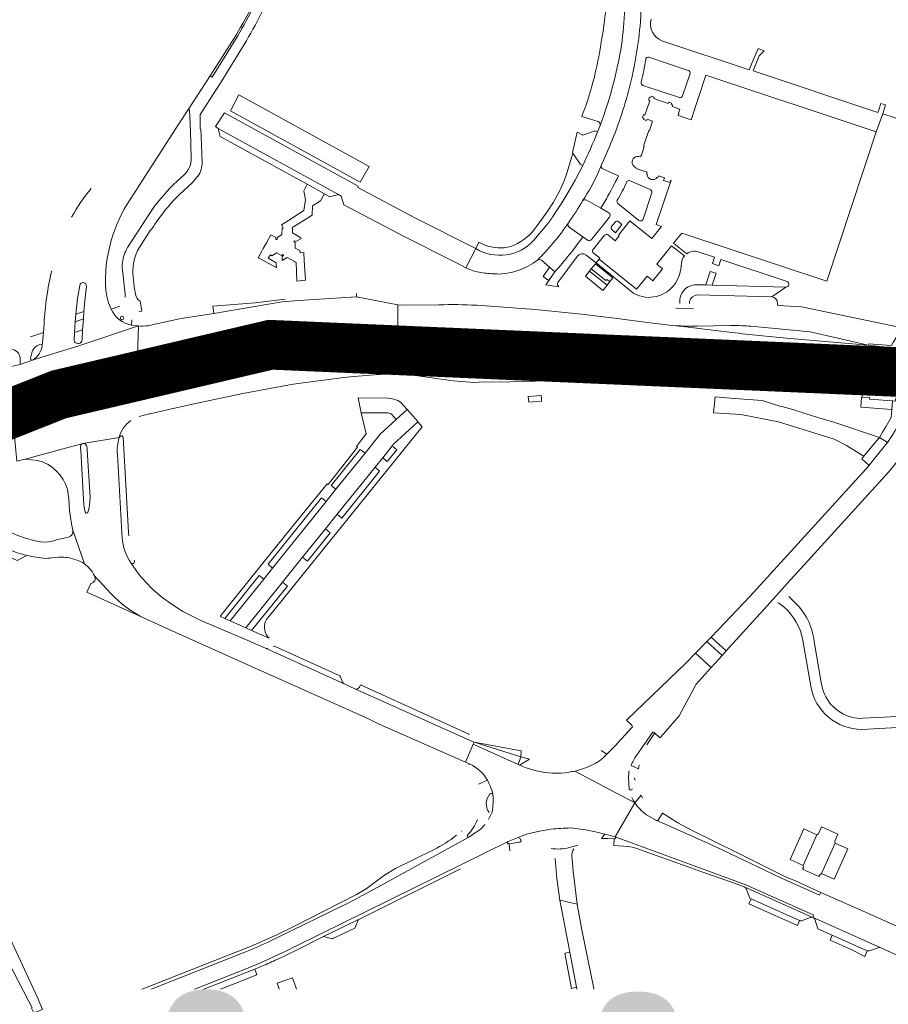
# Model space of a CAD drawing. Header units: metres. Extents: x 166325 to 190320, y 381923 to 404576.
# Tile 226 of 256: x 172930 to 173192, y 387549 to 387847. Entities that reach past the tile are written whole.
import ezdxf

# ---------------------------------------------------------------- set-up
doc = ezdxf.new("R2010")
doc.units = ezdxf.units.M
for name, color, linetype, lineweight in [('B-WE-VH-VERHARDING_ASFALT-GV', 8, 'Continuous', 18), ('B-WE-VH-VERHARDING_BETON-GV', 8, 'Continuous', 18), ('B-WE-VH-VERHARDING_BETONSTRAATSTEEN-GV', 8, 'Continuous', 18), ('B-WE-VH-VERHARDING_N-WEG', 8, 'Continuous', 18), ('B-WE-VH-VERHARDING_STRAATBAKSTEEN-GV', 8, 'Continuous', 18), ('X-XX-AL-TEKENBLAD-T50', 4, 'Continuous', 50)]:
    doc.layers.add(name, color=color, linetype=linetype, lineweight=lineweight)
doc.styles.add('NLCS-ISO-M500-T50', font='NLCS-ISO.ttf', dxfattribs={"height": 2.5})

msp = doc.modelspace()

# ---------------------------------------------------------------- linework, layer by layer
at = {"layer": 'B-WE-VH-VERHARDING_ASFALT-GV'}
for points in [[(172994.669, 387841.472, 0.0298786), (173004.132, 387859.619)], [(173004.367, 387859.486, -0.033796), (172995.085, 387841.078)], [(172997.677, 387839.578, 0.0357609), (173007.209, 387858.582)], [(172981.7, 387805.31, -0.2171195), (172979.52, 387800.17)], [(172983.217, 387799.228, 0.1747603), (172984.976, 387803.56)], [(172977.422, 387798.241, 0.0579178), (172969.778, 387789.487)], [(172951.444, 387796.077, 0.0488596), (172945.503, 387787.361)], [(172969.777, 387783.894, -0.0547833), (172978.193, 387794.378)], [(172957.111, 387778.654, -0.0812442), (172962.269, 387791.328)], [(172956.128, 387763.475, -0.1022858), (172957.111, 387778.654)], [(172962.446, 387778.187, 0.1085679), (172960.907, 387773.731)], [(172964.124, 387769.364, -0.1408795), (172965.425, 387777.276)], [(172960.907, 387773.731, 0.0532142), (172960.885, 387771.401)], [(172939.52, 387771.127, 0.045156), (172937.2, 387755.329)], [(172966.257, 387762.096, -0.2406575), (172965.358, 387762.778)], [(173067.941, 387760.756, 0.0239571), (173056.546, 387760.909)], [(172957.519, 387759.556, 0.2489497), (172963.603, 387754.771)], [(172960.749, 387756.374, -0.9735524), (172960.812, 387757.45)], [(172961.305, 387756.888, -0.4111689), (172960.749, 387756.374)], [(172960.812, 387757.45, -0.4029184), (172961.305, 387756.888)], [(172968.656, 387754.598, -0.0503935), (172965.72, 387754.531)], [(173038.742, 387753.123, -0.0436641), (173043.488, 387753.916)], [(173161.541, 387750.849, -0.0070658), (173145.058, 387752.534)], [(172947.382, 387749.217, -0.4325174), (172946.347, 387750.209)], [(172927.435, 387747.481, -0.3561487), (172929.958, 387744.874)], [(172933.574, 387746.678, -0.1900488), (172935.01, 387748.482)], [(172936.657, 387748.529, -0.2159276), (172933.914, 387744.279)], [(173119.236, 387747.324, 0.0169286), (173112.09, 387747.603)], [(173120.029, 387747.785, -0.4682584), (173119.236, 387747.324)], [(173119.683, 387748.427, -0.3423104), (173120.029, 387747.785)], [(172957.432, 387733.485, -0.3248086), (172955.919, 387735.023)], [(172933.273, 387733.325, -0.0810128), (172939.048, 387732.714)], [(172939.377, 387730.941, -0.0577896), (172933.4, 387728.231)], [(172959.93, 387720.766, -0.1820913), (172963.43, 387725.971)], [(172948.303, 387718.45, -0.1965046), (172948.901, 387719.036)], [(172948.901, 387719.036, -0.3306604), (172950.003, 387718.407)], [(172959.368, 387715.637, -0.1130708), (172959.93, 387720.766)], [(172948.308, 387716.951, -0.1447638), (172948.303, 387718.45)], [(172935.367, 387713.844, -0.272777), (172944.24, 387705.083)], [(172950.032, 387697.916, -0.3484964), (172949.727, 387698.002)], [(172945.91, 387692.812, -0.3925801), (172944.582, 387690.656)], [(172926.972, 387686.773, 0.0361455), (172931.975, 387685.174)], [(172931.975, 387685.174, 0.0392778), (172937.685, 387684.25)], [(172937.685, 387684.25, 0.0331861), (172940.21, 387684.57)], [(172942.627, 387684.651, -0.0736274), (172946.808, 387683.865)], [(172946.808, 387683.865, -0.0789903), (172949.381, 387682.618)], [(172949.381, 387682.618, -0.1317993), (172952.425, 387679.009)], [(172974.789, 387671.114, -0.1002039), (172963.446, 387682.878)], [(172952.425, 387679.009, 0.0369517), (172954.895, 387676.418)], [(173169.929, 387659.192, 0.1799978), (173163.65, 387671.386)], [(173158.93, 387670.813, -0.0946189), (173159.95, 387670.254)], [(173160.708, 387669.617, -0.1748133), (173166.508, 387659.423)], [(173168.882, 387645.639, 0.3654082), (173184.343, 387632.581)], [(173181.211, 387636.312, -0.31088), (173172.049, 387646.804)], [(173184.668, 387635.935, -0.0807237), (173181.211, 387636.312)], [(173106.04, 387623.9, -0.05699), (173103.925, 387622.397)], [(173065.919, 387622.113, -0.1492147), (173071.18, 387617.206)], [(173103.925, 387622.397, -0.0677748), (173097.545, 387619.993)], [(173095.858, 387619.667, -0.0998094), (173085.9, 387620.082)], [(173097.545, 387619.993, -0.016773), (173095.858, 387619.667)], [(173113.789, 387617.921, -0.0467821), (173114.04, 387620.051)], [(173071.18, 387617.206, -0.0363599), (173071.99, 387615.52)], [(173071.99, 387615.52, -0.0572693), (173072.816, 387612.908)], [(173072.84, 387612.779, -0.0560051), (173072.63, 387607.6)], [(173115.725, 387610.416, -0.0377404), (173114.82, 387612.03)], [(173061.84, 387600.597, -0.0551261), (173054.932, 387596.199)], [(173063.465, 387601.911, -0.0194076), (173063.352, 387601.812)], [(173065.52, 387599.99, -0.309569), (173065.087, 387600.07)], [(173090.375, 387602.431, -0.0206493), (173096.288, 387602.787)], [(173109.75, 387600.154, -0.9045044), (173109.51, 387599.52)], [(173028.173, 387579.64, 0.0052481), (173033.824, 387582.622)], [(172995.946, 387559.275, 0.0231489), (173013.468, 387567.175)], [(173005.659, 387568.663, -0.0152155), (172997.883, 387565.247)], [(173003.181, 387561.084, 0.0073128), (173007.594, 387563.078)]]:
    msp.add_lwpolyline(points, format="xyb", dxfattribs=at)
at = {"layer": 'B-WE-VH-VERHARDING_ASFALT-GV', "flags": 128}
for points in [[(172962.269, 387791.328), (172977.938, 387815.584), (172980.816, 387820.001), (172987.389, 387830.157), (172994.669, 387841.472)], [(172995.085, 387841.078), (172988.044, 387829.695), (172987.389, 387830.157), (172980.816, 387820.001), (172981.196, 387819.776), (172981.43, 387813.33), (172981.7, 387805.31)], [(172990.631, 387828.106), (172997.677, 387839.578)], [(172984.976, 387803.56), (172984.926, 387806.741), (172984.532, 387814.011), (172984.418, 387814.075), (172984.383, 387818.42), (172989.314, 387826.064), (172990.631, 387828.106)], [(172979.52, 387800.17), (172977.422, 387798.241)], [(172978.193, 387794.378), (172981.944, 387797.802), (172983.217, 387799.228)], [(172969.778, 387789.487), (172962.446, 387778.187)], [(172965.425, 387777.276), (172969.3, 387783.339), (172969.777, 387783.894)], [(172960.885, 387771.401), (172961.68, 387764.152), (172961.677, 387763.246)], [(172946.347, 387750.209), (172946.386, 387752.561), (172946.604, 387755.792), (172946.758, 387758.086), (172947.334, 387762.789), (172948.018, 387766.785)], [(172949.998, 387766.491), (172949.58, 387763.143), (172949.234, 387758.918)], [(172965.358, 387762.778), (172964.976, 387763.709), (172964.46, 387766.363), (172964.124, 387769.364)], [(172957.519, 387759.556), (172956.699, 387761.513), (172956.128, 387763.475)], [(172965.963, 387758.961), (172965.963, 387758.882), (172966.743, 387758.99), (172966.257, 387762.096)], [(173043.488, 387753.916), (173044.144, 387753.91), (173044.121, 387760.918), (173031.606, 387763.273), (173014.107, 387762.21), (173009.2, 387761.82), (172988.492, 387758.305), (172978.661, 387756.765), (172970.69, 387755.06), (172968.656, 387754.598)], [(173056.546, 387760.909), (173044.986, 387760.755), (173044.121, 387760.918), (173044.144, 387753.91), (173057.413, 387753.787), (173068.445, 387753.474), (173079.09, 387752.797), (173097.999, 387751.091), (173105.017, 387750.126), (173106.288, 387750), (173119.683, 387748.427)], [(173145.058, 387752.534), (173130.275, 387754.304), (173126.994, 387754.674), (173124.551, 387754.949), (173119.563, 387755.54), (173110.359, 387756.723), (173099.599, 387758.059), (173085.625, 387759.444), (173067.941, 387760.756)], [(172949.234, 387758.918), (172949.09, 387756.651), (172948.821, 387753.366), (172948.669, 387750.29)], [(172960.098, 387760.492), (172957.519, 387759.556)], [(172933.914, 387744.279), (172947.704, 387748.55), (172965.72, 387754.531), (172963.603, 387754.771)], [(172937.2, 387755.329), (172937.078, 387752.514), (172936.657, 387748.529)], [(172963.603, 387754.771), (172963.699, 387756.377)], [(172962.602, 387739.091), (172965.244, 387739.76), (172965.72, 387754.531), (172947.704, 387748.55), (172933.914, 387744.279), (172933.717, 387744.209), (172930.011, 387742.905), (172927.313, 387742.297), (172926.1, 387742.169)], [(172936.657, 387748.529), (172937.078, 387752.514), (172933.098, 387751.229)], [(172965.72, 387754.531), (172965.244, 387739.76), (172968.085, 387740.477), (172981.975, 387743.575), (173000.071, 387746.913), (173004.436, 387747.503), (173009.705, 387748.323), (173017.058, 387749.323), (173020.741, 387749.992), (173030.563, 387751.766), (173038.742, 387753.123)], [(172935.01, 387748.482), (172935.909, 387748.924)], [(173120.029, 387747.785), (173197.718, 387741.639), (173199.669, 387747.331), (173189.82, 387748.331), (173186.263, 387748.733), (173186.237, 387748.736), (173161.541, 387750.849)], [(172933.105, 387744.834), (172933.574, 387746.678)], [(173112.09, 387747.603), (173095.496, 387747.803), (173079.377, 387747.744), (173053.814, 387747.541), (173036.646, 387746.432), (173027.24, 387745.709), (173011.236, 387743.539), (172995.982, 387740.694), (172980.817, 387737.554), (172968.871, 387734.805), (172965.721, 387734.08), (172963.064, 387733.483), (172960.643, 387733.369), (172957.432, 387733.485)], [(173197.718, 387741.639), (173120.029, 387747.785)], [(172929.958, 387744.874), (172930.011, 387742.905), (172933.717, 387744.209)], [(172965.893, 387727.189), (172968.93, 387727.91), (172969.306, 387727.967), (172974.389, 387729.127), (172982.082, 387730.883), (172997.22, 387734.058), (173012.474, 387736.903), (173027.758, 387738.979), (173030.709, 387739.206), (173037.163, 387739.702), (173041.967, 387740.072), (173043.483, 387740.162), (173054.046, 387740.795), (173065.065, 387741.172), (173078.055, 387741.317), (173108.079, 387741.059), (173119.049, 387740.846), (173131.781, 387740.271), (173135.091, 387740.121), (173151.741, 387739.021), (173181.62, 387736.694), (173185.211, 387736.541), (173195.695, 387735.733)], [(172956.855, 387736.906), (172960.237, 387738.425), (172962.602, 387739.091)], [(172920.285, 387735.657), (172919.315, 387735.28), (172919.346, 387735.11), (172924.598, 387730.254), (172927.625, 387731.379), (172930.294, 387732.274), (172933.273, 387733.325)], [(172939.756, 387731.904), (172955.919, 387735.023)], [(172933.4, 387728.231), (172930.443, 387727.368), (172927.727, 387726.552), (172928.959, 387713.645), (172931.495, 387714.256), (172948.901, 387719.036), (172959.93, 387720.766)], [(172959.93, 387720.766), (172948.901, 387719.036), (172931.495, 387714.256), (172935.302, 387713.851), (172935.367, 387713.844)], [(172950.257, 387717.009), (172951.106, 387702.663), (172950.915, 387700.312)], [(172960.768, 387690.445), (172960.675, 387692.111), (172959.368, 387715.637)], [(172944.24, 387705.083), (172944.645, 387702.275), (172944.932, 387698.739), (172945.532, 387694.693), (172945.91, 387692.812), (172949.381, 387682.618)], [(172931.598, 387690.383), (172929.264, 387691.184), (172909.592, 387699.498), (172907.365, 387700.395), (172907.25, 387694.971), (172907.438, 387694.893), (172918.994, 387690.089), (172923.427, 387688.247), (172926.972, 387686.773)], [(172949.381, 387682.618), (172945.91, 387692.812)], [(172944.582, 387690.656), (172941.005, 387689.827), (172939.477, 387689.401), (172937.645, 387689.208), (172936.212, 387689.235), (172934.476, 387689.58), (172931.598, 387690.383)], [(172940.21, 387684.57), (172941.545, 387684.643), (172942.627, 387684.651)], [(173161.861, 387676.737), (173155.711, 387669.965)], [(173163.65, 387671.386), (173162.218, 387672.794)], [(173031.151, 387644.878), (173027.935, 387646.333), (173004.125, 387657.096), (172998.614, 387659.584), (172984.618, 387665.538), (172979.126, 387668.203), (172978.995, 387668.284), (172978.799, 387668.423), (172975.661, 387670.529), (172974.789, 387671.114)], [(173159.95, 387670.254), (173160.708, 387669.617)], [(172967.087, 387666.354), (172973.033, 387663.649), (173000.056, 387651.492), (173011.169, 387646.535), (173035.28, 387635.78), (173038.468, 387634.18), (173064.53, 387622.724), (173066.911, 387628.14), (173067.154, 387628.693), (173066.836, 387628.836), (173031.151, 387644.878)], [(173166.508, 387659.423), (173168.882, 387645.639)], [(173172.049, 387646.804), (173169.929, 387659.192)], [(173129.145, 387636.719), (173134.221, 387646.265), (173138.768, 387651.28), (173134.098, 387655.654), (173131.124, 387652.584), (173113.223, 387635.337), (173114.8, 387633.828)], [(173299.698, 387641.911), (173291.692, 387641.511), (173283.681, 387641.11), (173283.208, 387641.086), (173267.461, 387640.298), (173267.041, 387640.277), (173250.579, 387639.455), (173249.466, 387639.399), (173207.462, 387637.298), (173196.643, 387636.587), (173191.037, 387636.282), (173184.668, 387635.935)], [(173121.538, 387631.673), (173123.283, 387629.997), (173123.553, 387630.368), (173126.486, 387633.645), (173129.145, 387636.719)], [(173184.343, 387632.581), (173196.772, 387633.216), (173207.782, 387633.9), (173225.623, 387634.79), (173227.458, 387634.881), (173250.602, 387636.034), (173291.731, 387638.084)], [(173114.94, 387633.28), (173110.71, 387628.59), (173109.88, 387627.67), (173107.278, 387625.116), (173106.04, 387623.9)], [(173085.9, 387620.082), (173082.9, 387620.94), (173080.839, 387621.792), (173080.48, 387621.94), (173066.911, 387628.14), (173064.53, 387622.724), (173065.919, 387622.113)], [(173096.288, 387602.787), (173096.36, 387602.788), (173096.433, 387602.79), (173100.85, 387602.27), (173103.81, 387601.59), (173106.61, 387600.94), (173108.297, 387600.522), (173109.75, 387600.154), (173115.725, 387610.416), (173097.545, 387619.993)], [(173097.545, 387619.993), (173115.725, 387610.416)], [(173115.725, 387610.416), (173109.75, 387600.154), (173149.312, 387585.565), (173169.806, 387576.415), (173169.507, 387575.745), (173169.586, 387575.71), (173190.017, 387566.598), (173194.287, 387564.678), (173214.544, 387555.652)], [(173072.63, 387607.6), (173072.498, 387607.332), (173071.529, 387605.369)], [(173171.934, 387583.336), (173171.531, 387582.432), (173160.074, 387587.581), (173152.854, 387591.004), (173142.359, 387596.046), (173137.984, 387598.132), (173130.297, 387601.564), (173122.355, 387605.022), (173122.314, 387605.04), (173119.288, 387606.811)], [(173148.186, 387594.568), (173138.785, 387599.221), (173134.072, 387601.503), (173131.362, 387602.897), (173128.743, 387604.39), (173126.167, 387605.973), (173124.061, 387607.312), (173122.784, 387605.177)], [(173122.355, 387605.022), (173130.297, 387601.564), (173137.984, 387598.132), (173142.359, 387596.046), (173152.854, 387591.004), (173160.074, 387587.581), (173171.531, 387582.432), (173171.934, 387583.336), (173169.696, 387584.334), (173164.474, 387586.663), (173161.79, 387587.86), (173160.295, 387588.559), (173158.22, 387589.53), (173148.186, 387594.568)], [(173013.468, 387567.175), (173077.41, 387598.69), (173080.45, 387599.94), (173082.231, 387600.643), (173082.991, 387600.897), (173086.94, 387601.82), (173090.375, 387602.431)], [(173067.57, 387601.38), (173065.52, 387599.99), (173033.824, 387582.622)], [(173033.824, 387582.622), (173065.52, 387599.99)], [(173109.51, 387599.52), (173109.34, 387597.54), (173113.777, 387597.164), (173114.956, 387596.98), (173116.072, 387596.661), (173122.44, 387594.41), (173131.533, 387591.162), (173136.009, 387589.561), (173141.479, 387587.594), (173147.417, 387585.549), (173148.754, 387585.04), (173169.507, 387575.745), (173169.806, 387576.415), (173149.312, 387585.565), (173109.75, 387600.154)], [(173077.41, 387598.69), (173013.468, 387567.175)], [(173077.926, 387595.857), (173077.72, 387598.04)], [(173054.932, 387596.199), (173043.41, 387590.54), (173040.03, 387588.55), (173034.5, 387584.39), (173031.65, 387582.66), (173013.065, 387573.201), (173007.582, 387570.502), (172999.826, 387567.038), (172956.401, 387549.969), (172954.994, 387549.409), (172950.91, 387547.048), (172951.048, 387546.693), (172997.883, 387565.247)], [(173007.594, 387563.078), (173013.866, 387566.108), (173021.669, 387569.987), (173032.228, 387575.141), (173032.49, 387575.27), (173063.01, 387590.4)], [(173215.013, 387555.139), (173217.239, 387554.17), (173219.915, 387561.938), (173218.446, 387562.593), (173197.537, 387571.918), (173187.213, 387576.522), (173171.934, 387583.336)], [(173028.173, 387579.64), (173007.991, 387569.8), (173005.659, 387568.663)], [(172997.883, 387565.247), (172951.048, 387546.693), (172952.79, 387542.191), (172995.946, 387559.275)], [(172995.946, 387559.275), (172952.79, 387542.191), (172953.171, 387541.206), (172963.936, 387545.621), (173000.887, 387560.144)], [(173000.887, 387560.144), (173003.181, 387561.084)]]:
    msp.add_lwpolyline(points, dxfattribs=at)
for points in [[(172949.09, 387756.651), (172946.604, 387755.792), (172946.386, 387752.561), (172948.821, 387753.366)], [(172962.602, 387739.091), (172960.237, 387738.425), (172960.643, 387733.369), (172963.064, 387733.483)], [(172933.273, 387733.325), (172930.294, 387732.274), (172930.443, 387727.368), (172933.4, 387728.231)], [(173067.154, 387628.693), (173066.911, 387628.14), (173080.48, 387621.94), (173081.31, 387624.322)]]:
    msp.add_lwpolyline(points, close=True, dxfattribs=at)
at = {"layer": 'B-WE-VH-VERHARDING_BETON-GV', "flags": 128}
for points in [[(173103.811, 387773.34), (173102.551, 387771.76), (173106.985, 387768.208), (173107.302, 387768.604), (173108.176, 387767.904), (173109.106, 387769.064)], [(173102.002, 387771.073), (173100.766, 387769.523), (173106.082, 387765.274), (173107.315, 387766.829)], [(173201.733, 387753.355), (173198.505, 387753.606), (173198.314, 387753.594), (173198.252, 387753.3), (173195.634, 387752.527), (173193.832, 387749.483), (173193.278, 387748.563), (173186.305, 387749.126), (173186.263, 387748.733), (173189.82, 387748.331), (173199.669, 387747.331)], [(173195.695, 387735.733), (173185.211, 387736.541), (173181.62, 387736.694), (173181.59, 387736.315), (173185.937, 387735.946), (173185.446, 387735.095), (173184.198, 387732.932), (173184.198, 387732.93), (173186.709, 387732.764), (173186.655, 387732.392), (173193.59, 387731.859), (173194.347, 387731.801), (173194.368, 387731.861)], [(173087.507, 387732.561), (173087.434, 387733.507), (173083.523, 387733.213), (173083.663, 387731.488), (173087.566, 387731.791)], [(173193.59, 387731.859), (173186.655, 387732.392), (173186.709, 387732.764), (173184.198, 387732.93), (173183.979, 387729.951), (173193.397, 387729.218)]]:
    msp.add_lwpolyline(points, close=True, dxfattribs=at)
at = {"layer": 'B-WE-VH-VERHARDING_BETONSTRAATSTEEN-GV', "flags": 128}
for points in [[(172993.743, 387819.888), (172993.552, 387819.543), (173032.702, 387797.944), (173035.424, 387802.75), (172996.07, 387824.377)], [(172991.745, 387818.969), (172989.009, 387814.776), (172989.81, 387814.215), (173026.216, 387794.261), (173026.983, 387793.788), (173027.802, 387791.158), (173046, 387781.544), (173059.975, 387774.494), (173061.814, 387773.566), (173064.688, 387772.109), (173067.637, 387777.938), (173049.221, 387787.244), (173031.97, 387796.373), (173032.127, 387796.724)], [(172989.81, 387814.215), (172990.377, 387811.77), (173016.702, 387797.338), (173021.919, 387794.419), (173023.565, 387793.498), (173026.216, 387794.261)], [(173013.126, 387777.997), (173013.07, 387779.746), (173012.719, 387779.945), (173012.868, 387780.245), (173013.269, 387780.047), (173014.761, 387780.828), (173014.841, 387781.152), (173012.312, 387782.635), (173012.277, 387783.752), (173012.26, 387784.3), (173012.627, 387784.524), (173017.101, 387787.26), (173018.233, 387787.952), (173018.293, 387790.807), (173020.712, 387792.29), (173021.919, 387794.419), (173016.702, 387797.338), (173016.266, 387796.586), (173015.702, 387795.321), (173016.169, 387792.649), (173015.685, 387789.417), (173011.967, 387787.022), (173011.843, 387786.942), (173008.936, 387785.07), (173009.456, 387784.132), (173009.157, 387783.931), (173009.013, 387782.18), (173007.716, 387781.275), (173007.669, 387780.675), (173007.269, 387780.624), (173007.217, 387781.223), (173005.714, 387782.068), (173004.381, 387779.624), (173004.376, 387779.615), (173003.43, 387777.882), (173003.103, 387777.282), (173001.92, 387775.114), (173003.145, 387774.46), (173007.333, 387772.225), (173007.507, 387772.51), (173007.346, 387772.525), (173007.343, 387773.625), (173004.939, 387775.015), (173005.635, 387776.018), (173006.036, 387775.719), (173007.508, 387776.575), (173008.985, 387775.831), (173009.384, 387776.082), (173009.585, 387775.783), (173009.136, 387775.531), (173009.14, 387774.307), (173010.677, 387775.199), (173012.917, 387773.979), (173013, 387773.934), (173013.413, 387773.709), (173013.598, 387768.019), (173016.167, 387768.348), (173015.844, 387774.304), (173015.729, 387776.707), (173014.58, 387776.652), (173014.478, 387777.302)], [(173102.551, 387771.76), (173102.002, 387771.073), (173107.315, 387766.829), (173108.176, 387767.904), (173107.302, 387768.604), (173106.985, 387768.208)], [(173192.056, 387719.336), (173189.661, 387720.816), (173189.362, 387720.458), (173184.968, 387715.121), (173184.304, 387714.388), (173186.494, 387712.389), (173186.641, 387712.55), (173189.873, 387716.551)], [(173034.186, 387716.079), (173032.761, 387717.22), (173023.984, 387706.291), (173025.406, 387705.147)], [(173042.438, 387718.295), (173039.539, 387714.7), (173040.896, 387713.556), (173043.832, 387717.115)], [(173037.209, 387711.811), (173025.735, 387697.583), (173027.196, 387696.441), (173038.6, 387710.651)], [(173022.449, 387701.465), (173021.018, 387702.608), (173004.875, 387682.491), (173006.279, 387681.333)], [(173022.199, 387693.172), (173015.342, 387684.616), (173016.794, 387683.437), (173023.687, 387692.034)], [(173003.622, 387678.025), (173002.194, 387679.114), (172991.78, 387666.148), (172993.47, 387665.384)], [(173009.284, 387677.057), (172998.212, 387663.241), (172999.898, 387662.479), (173010.727, 387675.878)], [(173138.79, 387660.499), (173137.442, 387659.107), (173142.073, 387654.925), (173143.336, 387656.318)], [(173137.442, 387659.107), (173134.098, 387655.654), (173138.768, 387651.28), (173138.769, 387651.281), (173142.073, 387654.925)], [(173067.154, 387628.693), (173081.31, 387624.322), (173081.418, 387626.114)], [(173083.854, 387623.549), (173081.31, 387624.322), (173080.48, 387621.94), (173080.839, 387621.792)], [(173176.242, 387598.24), (173176.158, 387598.812), (173177.098, 387600.925), (173172.171, 387603.133), (173171.235, 387601.018), (173170.732, 387600.702), (173166.589, 387591.451), (173166.671, 387590.876), (173166.381, 387590.323), (173171.375, 387588.078), (173171.595, 387588.677), (173172.09, 387589.01)], [(173170.732, 387600.702), (173166.807, 387602.497), (173162.631, 387593.217), (173166.589, 387591.451)], [(173176.242, 387598.24), (173172.09, 387589.01), (173175.973, 387587.271), (173180.116, 387596.496)], [(173150.852, 387581.385), (173150.129, 387579.852), (173164.908, 387573.33), (173165.459, 387574.823)], [(173175.38, 387570.372), (173174.728, 387568.899), (173181.075, 387566.024), (173185.235, 387563.965), (173185.955, 387565.656)]]:
    msp.add_lwpolyline(points, close=True, dxfattribs=at)
for points in [[(173031.606, 387763.273), (173031.609, 387764.291)], [(173010.067, 387762.59), (173000.948, 387761.508), (172988.229, 387760.454), (172988.383, 387759.199), (172988.492, 387758.305), (173009.2, 387761.82), (173014.107, 387762.21), (173031.606, 387763.273)], [(173032.136, 387732.78), (173033.065, 387728.265), (173040.81, 387728.27)], [(173042.191, 387727.858), (173043.627, 387726.255), (173046.953, 387729.31), (173044.956, 387731.485), (173044.139, 387732.036), (173042.236, 387732.616), (173041.186, 387732.717), (173032.136, 387732.78)], [(173040.81, 387728.27), (173033.065, 387728.265), (173034.555, 387721.915), (173033.173, 387720.127), (173031.63, 387718.132), (173031.951, 387717.863), (173023.058, 387706.559), (173022.778, 387706.765), (173013.939, 387695.887), (173003.758, 387683.358), (172991.001, 387667.48), (172990.545, 387666.913), (172990.498, 387666.728), (172991.78, 387666.148), (173002.194, 387679.114), (173003.622, 387678.025), (173006.279, 387681.333), (173004.875, 387682.491), (173021.018, 387702.608)], [(173021.018, 387702.608), (173022.449, 387701.465), (173025.406, 387705.147), (173023.984, 387706.291), (173032.761, 387717.22), (173034.186, 387716.079), (173038.788, 387721.808), (173043.627, 387726.255), (173042.191, 387727.858)], [(173051.42, 387724.057), (173050.188, 387725.514), (173042.746, 387718.677), (173042.438, 387718.295), (173043.832, 387717.115), (173040.896, 387713.556), (173039.539, 387714.7), (173037.209, 387711.811), (173038.6, 387710.651), (173027.196, 387696.441), (173025.735, 387697.583), (173022.199, 387693.172), (173023.687, 387692.034), (173016.794, 387683.437), (173015.342, 387684.616), (173009.284, 387677.057), (173010.727, 387675.878), (172999.898, 387662.479), (173005.225, 387660.13)], [(173005.376, 387666.911), (173051.42, 387724.057)], [(172961.152, 387720.853), (172960.847, 387721.307)], [(172962.791, 387691.037), (172962.686, 387692.241), (172961.152, 387720.853)], [(173192.056, 387719.336), (173189.873, 387716.551), (173186.641, 387712.55), (173186.494, 387712.389), (173150.56, 387672.807), (173140.942, 387662.72), (173138.79, 387660.499), (173143.336, 387656.318), (173155.711, 387669.965), (173161.861, 387676.737), (173192.362, 387710.314), (173195.508, 387714.146), (173198.073, 387717.694)], [(172948.308, 387716.951), (172949.109, 387702.005), (172949.368, 387699.506), (172949.727, 387698.002)], [(173113.789, 387617.921), (173113.788, 387617.854), (173113.979, 387614.733), (173114.007, 387614.553)], [(173068.52, 387616.067), (173071.18, 387617.206)], [(173072.498, 387607.332), (173072.63, 387607.6)], [(173065.52, 387599.99), (173067.57, 387601.38)], [(173081.126, 387599.462), (173080.45, 387599.94), (173077.41, 387598.69)], [(173109.75, 387600.154), (173108.297, 387600.522), (173106.61, 387600.94), (173105.61, 387599.62), (173107.576, 387599.57), (173109.51, 387599.52)], [(173077.72, 387598.04), (173080.96, 387598.52)], [(173098.562, 387597.577), (173095.922, 387596.865)], [(173096.803, 387593.217), (173096.723, 387594.257)], [(173091.62, 387593.521), (173092.19, 387587.55), (173093.05, 387580.99), (173098.27, 387579.81), (173097.07, 387589.73), (173096.803, 387593.217)], [(173169.507, 387575.745), (173148.754, 387585.04)], [(173149.323, 387584.504), (173150.502, 387581.542), (173150.852, 387581.385), (173165.459, 387574.823), (173165.575, 387574.771)], [(173166.064, 387574.755), (173168.703, 387575.77)], [(173190.017, 387566.598), (173169.586, 387575.71)], [(173170.118, 387575.178), (173170.987, 387572.302), (173171.034, 387572.281), (173175.38, 387570.372), (173185.955, 387565.656)], [(173186.56, 387565.656), (173189.231, 387566.579)]]:
    msp.add_lwpolyline(points, dxfattribs=at)
at = {"layer": 'B-WE-VH-VERHARDING_BETONSTRAATSTEEN-GV'}
for points in [[(173042.191, 387727.858, 0.1837706), (173040.81, 387728.27)], [(173197.513, 387729.357, -0.0599325), (173192.056, 387719.336)], [(172960.847, 387721.307, 0.4046384), (172959.93, 387720.766)], [(172950.257, 387717.009, 0.1242606), (172950.003, 387718.407)], [(172950.032, 387697.916, 0.134772), (172950.422, 387698.261)], [(172950.422, 387698.261, 0.075766), (172950.915, 387700.312)], [(172960.768, 387690.445, 0.1192757), (172963.446, 387682.878)], [(172964.324, 387682.768, 0.158026), (172964.497, 387683.473)], [(172964.497, 387683.473, 0.0328701), (172964.472, 387683.626)], [(172963.446, 387682.878, 0.2688536), (172964.324, 387682.768)], [(173005.225, 387660.13, -0.4419645), (173005.376, 387666.911)], [(173065.919, 387622.113, 0.3388469), (173065.513, 387621.976)], [(173115.778, 387617.241, 0.3518282), (173115.531, 387617.842)], [(173071.93, 387613.06, 0.3417212), (173071.679, 387607.421)], [(173072.816, 387612.908, 0.6002137), (173071.93, 387613.06)], [(173072.84, 387612.779, 0.0313645), (173072.816, 387612.908)], [(173114.007, 387614.553, 0.7294091), (173114.951, 387614.58)], [(173068.188, 387605.321, -0.0886476), (173065.121, 387600.571)], [(173067.57, 387601.38, 0.0834573), (173070.418, 387603.795)], [(173065.121, 387600.571, 0.3139437), (173065.087, 387600.07)], [(173077.41, 387598.69, 0.941612), (173077.72, 387598.04)], [(173080.96, 387598.52, 0.6127307), (173081.126, 387599.462)], [(173095.922, 387596.865, -0.1053145), (173090.402, 387596.609)], [(173096.723, 387594.257, -0.1701185), (173097.31, 387596.46)], [(173148.754, 387585.04, -0.1093521), (173149.323, 387584.504)], [(173165.575, 387574.771, 0.157085), (173166.064, 387574.755)], [(173168.703, 387575.77, -0.1778435), (173169.507, 387575.745)], [(173169.586, 387575.71, -0.1656543), (173170.118, 387575.178)], [(173185.955, 387565.656, 0.0826951), (173186.56, 387565.656)], [(173189.231, 387566.579, -0.106231), (173190.017, 387566.598)]]:
    msp.add_lwpolyline(points, format="xyb", dxfattribs=at)
at = {"layer": 'B-WE-VH-VERHARDING_STRAATBAKSTEEN-GV', "flags": 128}
for points in [[(173117.419, 387846.395), (173117.823, 387854.395), (173117.879, 387855.498)], [(172994.669, 387841.472), (172987.389, 387830.157), (172988.044, 387829.695), (172995.085, 387841.078)], [(173137.188, 387830.298), (173188.692, 387813.199), (173190.661, 387818.581), (173191.47, 387821.301), (173190.094, 387821.734), (173189.519, 387820.164), (173189.112, 387819.053), (173151.442, 387831.599), (173152.896, 387835.136), (173153.304, 387836.129), (173154.815, 387837.682), (173152.986, 387838.42), (173152.743, 387837.683), (173152.662, 387837.71), (173151.689, 387835.363), (173150.284, 387831.976), (173123.931, 387840.709)], [(173119.925, 387835.738), (173131.881, 387831.763), (173131.939, 387831.744)], [(173117.353, 387805.611), (173117.445, 387805.896), (173117.655, 387805.829), (173118.592, 387808.742), (173118.392, 387808.806), (173119.933, 387813.594), (173120.133, 387813.53), (173121.076, 387816.462), (173119.428, 387817.025), (173119.296, 387816.611), (173118.37, 387816.907), (173118.497, 387817.317), (173118.071, 387817.46), (173118.377, 387818.384), (173118.784, 387818.263), (173120.233, 387822.6), (173119.815, 387822.738), (173120.12, 387823.659), (173120.535, 387823.535), (173120.674, 387823.937), (173121.58, 387823.633), (173121.442, 387823.216), (173125.802, 387821.78), (173125.941, 387822.177), (173126.858, 387821.87), (173126.722, 387821.461), (173127.14, 387821.322), (173126.966, 387820.8), (173129.349, 387820.01), (173128.949, 387818.805), (173129.054, 387818.77), (173128.846, 387818.144), (173132.719, 387816.86), (173137.188, 387830.298)], [(173132.397, 387830.799), (173130.15, 387824.072)], [(173129.219, 387823.59), (173129.183, 387823.602), (173118.154, 387827.239)], [(173099.681, 387817.864), (173104.609, 387816.319)], [(173218.836, 387794.729), (173216.703, 387795.432), (173215.611, 387795.792), (173215.539, 387795.574), (173206.046, 387798.681), (173209.161, 387808.166), (173209.256, 387808.134), (173209.459, 387808.752), (173206.276, 387809.797), (173207.413, 387813.259), (173206.249, 387813.629), (173190.661, 387818.581), (173188.692, 387813.199), (173173.717, 387768.076), (173129.923, 387782.592), (173127.457, 387779.528), (173131.411, 387776.345)], [(173105.218, 387815.134), (173104.445, 387813.166)], [(173104.445, 387813.166), (173103.732, 387813.447), (173099.988, 387812.179), (173098.284, 387813.095), (173096.889, 387806.966), (173096.999, 387806.761), (173099.324, 387803.356), (173099.979, 387803.026)], [(173104.732, 387801.059), (173105.659, 387803.206), (173107.843, 387808.266), (173107.918, 387808.439)], [(173107.918, 387808.439), (173107.843, 387808.266), (173105.659, 387803.206)], [(173099.979, 387803.026), (173099.324, 387803.356), (173096.999, 387806.761), (173095.322, 387800.984)], [(173091.461, 387788.366), (173093.698, 387791.724), (173095.492, 387794.707), (173097.691, 387798.586), (173099.104, 387801.259), (173099.979, 387803.026)], [(173105.659, 387803.206), (173104.732, 387801.059)], [(173119.438, 387800.298), (173119.228, 387800.379), (173119.418, 387801.002), (173116.11, 387802.113), (173116.167, 387802.314)], [(173110.772, 387799.899), (173106.22, 387801.899)], [(173107.616, 387782.027), (173109.823, 387780.21), (173111.029, 387781.707), (173110.772, 387781.914), (173114.255, 387786.25), (173120.855, 387780.919), (173123.815, 387784.583), (173122.175, 387785.155), (173126.671, 387798.584), (173126.557, 387798.623), (173126.283, 387797.861), (173124.384, 387798.511), (173124.652, 387799.262), (173122.872, 387799.897), (173122.653, 387799.285), (173122.418, 387799.369)], [(173114.285, 387798.376), (173120.381, 387795.722)], [(173120.862, 387794.761), (173120.854, 387794.738), (173118.194, 387786.796)], [(173120.381, 387795.722), (173120.487, 387795.676)], [(173158.854, 387761.388), (173158.839, 387760.843), (173158.916, 387760.841), (173158.913, 387760.728), (173166.106, 387760.326), (173195.622, 387754.16), (173198.314, 387753.594), (173198.505, 387753.606), (173201.733, 387753.355), (173205.433, 387753.068), (173216.866, 387788.578), (173218.836, 387794.729)], [(173091.13, 387791.943), (173089.398, 387789.296), (173086.291, 387784.944), (173085.45, 387783.766)], [(173101.176, 387792.539), (173105.448, 387790.085), (173106.95, 387792.659), (173107.116, 387792.944)], [(173107.116, 387792.944), (173106.95, 387792.659), (173105.448, 387790.085), (173107.917, 387788.667)], [(173117.023, 387786.39), (173116.97, 387786.432), (173110.633, 387791.534)], [(173108.09, 387787.44), (173102.722, 387780.754)], [(173089.089, 387785.067), (173085.207, 387780.414)], [(173099.973, 387781.464), (173095.884, 387784.402)], [(173108.751, 387784.648), (173109.772, 387785.914)], [(173111.823, 387785.175), (173109.879, 387782.702), (173108.849, 387783.559)], [(173110.853, 387786.002), (173111.823, 387785.175)], [(173101.276, 387780.538), (173099.973, 387781.464)], [(173103.059, 387777.558), (173106.558, 387781.931)], [(173070.405, 387778.923), (173068.608, 387779.857), (173067.637, 387777.938)], [(173130.696, 387775.684), (173126.853, 387778.778), (173122.346, 387773.179), (173124.127, 387771.753), (173121.209, 387768.169), (173119.441, 387769.608), (173116.267, 387765.628), (173104.922, 387774.674), (173104.019, 387773.556), (173115.459, 387764.319)], [(173067.637, 387777.938), (173064.688, 387772.109), (173065.526, 387771.684), (173066.185, 387771.441), (173066.205, 387771.434), (173067.204, 387771.081), (173068.107, 387770.834)], [(173092.489, 387767.635), (173098.257, 387775.547)], [(173101.041, 387775.961), (173104.019, 387773.556), (173104.922, 387774.674), (173105.196, 387775.018), (173104.938, 387775.224), (173103.054, 387776.726)], [(173134.865, 387776.911), (173139.819, 387775.263), (173139.206, 387773.352), (173141.091, 387772.735), (173141.714, 387774.604), (173161.73, 387767.976)], [(173087.493, 387774.393), (173089.934, 387772.258), (173091.536, 387770.857)], [(173127.965, 387767.423), (173128.528, 387768.331), (173129.251, 387769.972), (173129.654, 387771.696), (173129.781, 387773.479)], [(173072.431, 387770.304), (173074.051, 387770.231), (173074.563, 387770.209)], [(173091.536, 387770.857), (173089.752, 387768.232), (173088.871, 387766.935), (173092.742, 387766.351)], [(172948.018, 387766.785), (172947.334, 387762.789), (172946.758, 387758.086), (172949.234, 387758.918), (172949.58, 387763.143)], [(172949.58, 387763.143), (172949.998, 387766.491)], [(173161.39, 387766.239), (173139.137, 387766.874), (173137.146, 387766.931), (173133.69, 387766.939)], [(173134.661, 387763.942), (173157.075, 387763.35), (173161.39, 387766.239)], [(173161.39, 387766.239), (173157.075, 387763.35)], [(173129.284, 387761.624), (173129.288, 387761.327)], [(173132.291, 387761.257), (173132.277, 387761.557), (173132.291, 387761.876)], [(173128.125, 387759.872), (173133.441, 387759.662)], [(173128.899, 387754.563), (173126.994, 387754.674), (173130.275, 387754.304), (173145.058, 387752.534)], [(173145.187, 387754.62), (173144.634, 387754.611), (173134.56, 387754.447)], [(172948.821, 387753.366), (172946.386, 387752.561), (172946.347, 387750.209)], [(172948.669, 387750.29), (172948.821, 387753.366)], [(173168.693, 387752.697), (173150.747, 387754.438)], [(173161.541, 387750.849), (173186.237, 387748.736), (173178.385, 387750.509), (173168.693, 387752.697)], [(173197.513, 387729.357), (173198.331, 387731.494), (173199.313, 387734.058), (173205.433, 387753.068), (173201.733, 387753.355), (173199.669, 387747.331), (173197.718, 387741.639), (173195.695, 387735.733), (173194.368, 387731.861), (173194.347, 387731.801), (173193.59, 387731.859), (173193.397, 387729.218), (173193.192, 387726.839), (173191.579, 387724.017), (173190.575, 387722.383), (173189.661, 387720.816), (173192.056, 387719.336)], [(172947.382, 387749.217), (172947.713, 387749.253)], [(172933.717, 387744.209), (172933.914, 387744.279)], [(172960.237, 387738.425), (172956.855, 387736.906)], [(172957.432, 387733.485), (172960.643, 387733.369), (172960.237, 387738.425)], [(172933.273, 387733.325), (172933.4, 387728.231)], [(173159.499, 387730.321), (173154.214, 387731.97), (173144.633, 387732.688), (173139.99, 387733.066), (173139.529, 387728.286), (173147.753, 387727.786), (173159.156, 387725.569), (173175.916, 387720.316), (173179.721, 387718.377), (173181.263, 387717.42), (173184.968, 387715.121), (173189.362, 387720.458), (173189.661, 387720.816), (173175.901, 387725.42), (173173.041, 387726.287)], [(173173.041, 387726.287), (173166.746, 387728.194)], [(172926.972, 387686.773), (172923.427, 387688.247), (172924.483, 387685.696), (172929.068, 387683.609), (172931.975, 387685.174)], [(172951.303, 387676.639), (172950.149, 387674.06), (172967.087, 387666.354)], [(172957.385, 387673.675), (172954.895, 387676.418)], [(172882.817, 387646.384), (172932.551, 387550.502), (172933.61, 387548.46), (172933.44, 387548.37), (172934.115, 387546.936), (172936.767, 387547.96), (172935.117, 387551.722), (172926.218, 387570.875), (172923.762, 387575.263), (172922.186, 387578.08), (172918.467, 387584.724), (172917.325, 387586.764), (172916.594, 387588.163), (172891.154, 387636.836), (172891.403, 387636.937), (172884.912, 387649.761), (172884.513, 387649.51), (172882.5, 387653.552), (172880.079, 387659.742)], [(173004.125, 387657.096), (173027.935, 387646.333)], [(173026.374, 387648.901), (173006.992, 387657.661)], [(173027.427, 387646.86), (173026.8, 387648.478)], [(172887.411, 387624.362), (172895.44, 387608.92), (172927.859, 387546.36), (172928.652, 387544.785), (172934.115, 387546.936), (172933.44, 387548.37), (172933.61, 387548.46), (172932.551, 387550.502), (172882.817, 387646.384)], [(173031.151, 387644.878), (173066.836, 387628.836)], [(173032.782, 387646.043), (173032.477, 387645.365)], [(173065.405, 387631.291), (173032.782, 387646.043)], [(173105.535, 387626.234), (173107.278, 387625.116), (173109.88, 387627.67), (173110.71, 387628.59), (173114.94, 387633.28)], [(173121.03, 387631.61), (173116.19, 387624.66)], [(173119.375, 387627.893), (173121.56, 387631.22)], [(173114.579, 387621.647), (173116.847, 387620.688), (173117.038, 387621.877)], [(173118.021, 387611.799), (173117.657, 387612.718), (173115.725, 387610.416)], [(173119.288, 387606.811), (173122.314, 387605.04), (173122.355, 387605.022)], [(173109.072, 387530.686), (173107.488, 387535.48), (173106.807, 387537.543), (173099.67, 387572.02), (173098.27, 387579.81), (173093.05, 387580.99), (173096.07, 387565.299), (173098.123, 387554.634), (173099.971, 387545.036)], [(173034.157, 387495.68), (173032.479, 387500.438), (173019.532, 387537.089), (173012.306, 387557.449), (173007.599, 387555.848), (173030.175, 387492.132), (173035.013, 387478.804), (173036.873, 387477.977)]]:
    msp.add_lwpolyline(points, dxfattribs=at)
at = {"layer": 'B-WE-VH-VERHARDING_STRAATBAKSTEEN-GV'}
for points in [[(173106.918, 387850.199, -0.0205412), (173105.027, 387837.099)], [(173109.463, 387828.614, 0.054307), (173112.671, 387850.281)], [(173123.931, 387840.709, -0.3874278), (173120.631, 387847.233)], [(173114.116, 387826.69, 0.03998), (173117.419, 387846.395)], [(173105.027, 387837.099, -0.0514666), (173099.681, 387817.864)], [(173117.657, 387828.217, 0.0193453), (173119.011, 387835.055)], [(173119.011, 387835.055, -0.4712756), (173119.925, 387835.738)], [(173131.939, 387831.744, -0.3981969), (173132.397, 387830.799)], [(173105.218, 387815.134, 0.0271807), (173109.463, 387828.614)], [(173107.918, 387808.439, 0.0396792), (173114.116, 387826.69)], [(173118.154, 387827.239, -0.3996738), (173117.657, 387828.217)], [(173130.15, 387824.072, -0.4058346), (173129.219, 387823.59)], [(173104.609, 387816.319, -0.4121018), (173105.218, 387815.134)], [(173104.445, 387813.166, -0.0181339), (173099.979, 387803.026)], [(173116.167, 387802.314, -1.0503492), (173117.353, 387805.611)], [(173106.22, 387801.899, -0.4161091), (173105.659, 387803.206)], [(173095.322, 387800.984, -0.054158), (173091.13, 387791.943)], [(173104.732, 387801.059, -0.038759), (173099.914, 387792.301)], [(173107.116, 387792.944, 0.02129), (173110.772, 387799.899)], [(173122.418, 387799.369, -0.6740584), (173119.438, 387800.298)], [(173110.41, 387792.522, 0.0297894), (173113.257, 387797.985)], [(173113.257, 387797.985, -0.4213971), (173114.285, 387798.376)], [(173120.487, 387795.676, -0.3623996), (173120.862, 387794.761)], [(173095.638, 387785.714, 0.0241924), (173099.914, 387792.301)], [(173099.914, 387792.301, -0.376648), (173101.176, 387792.539)], [(173110.633, 387791.534, -0.3502134), (173110.41, 387792.522)], [(173089.089, 387785.067, 0.0147184), (173091.461, 387788.366)], [(173107.917, 387788.667, -0.4065306), (173108.09, 387787.44)], [(173086.265, 387774.414, 0.0565232), (173095.638, 387785.714)], [(173095.884, 387784.402, -0.3856835), (173095.638, 387785.714)], [(173108.849, 387783.559, -0.3980052), (173108.751, 387784.648)], [(173109.772, 387785.914, -0.4008506), (173110.853, 387786.002)], [(173118.194, 387786.796, -0.5254457), (173117.023, 387786.39)], [(173085.45, 387783.766, -0.1403708), (173078.207, 387778.515)], [(173099.973, 387781.464, -0.0297026), (173091.536, 387770.857)], [(173106.558, 387781.931, -0.3794235), (173107.616, 387782.027)], [(173067.637, 387777.938, 0.3589737), (173085.207, 387780.414)], [(173078.207, 387778.515, -0.1506806), (173070.405, 387778.923)], [(173102.722, 387780.754, -0.3830942), (173101.276, 387780.538)], [(173098.257, 387775.547, -0.392855), (173101.041, 387775.961)], [(173103.054, 387776.726, -0.3831831), (173103.059, 387777.558)], [(173129.781, 387773.479, -0.155236), (173130.696, 387775.684)], [(173131.411, 387776.345, -0.2339361), (173134.865, 387776.911)], [(173080.747, 387771.367, 0.0799573), (173086.265, 387774.414)], [(173086.265, 387774.414, -0.32796), (173087.493, 387774.393)], [(173068.107, 387770.834, 0.0257397), (173072.431, 387770.304)], [(173074.563, 387770.209, 0.0460579), (173078.147, 387770.63)], [(173078.147, 387770.63, 0.0343087), (173080.747, 387771.367)], [(172949.998, 387766.491, 0.9791893), (172948.018, 387766.785)], [(173092.742, 387766.351, -0.3515688), (173092.489, 387767.635)], [(173115.459, 387764.319, 0.3884785), (173127.965, 387767.423)], [(173133.69, 387766.939, 0.3998262), (173129.284, 387761.624)], [(173161.73, 387767.976, -0.7809842), (173161.39, 387766.239)], [(173132.291, 387761.876, -0.35159), (173134.661, 387763.942)], [(173157.075, 387763.35, -0.3981322), (173158.854, 387761.388)], [(173134.56, 387754.447, -0.0275797), (173128.899, 387754.563)], [(173150.747, 387754.438, 0.0222881), (173145.187, 387754.62)], [(172936.657, 387748.529, 0.4971599), (172935.909, 387748.924)], [(172947.713, 387749.253, 0.4026131), (172948.669, 387750.29)], [(172933.105, 387744.834, 0.5060936), (172933.717, 387744.209)], [(172956.855, 387736.906, 0.3145463), (172955.919, 387735.023)], [(172939.756, 387731.904, 0.2859395), (172939.048, 387732.714)], [(172939.377, 387730.941, 0.2729256), (172939.756, 387731.904)], [(173163.867, 387729.139, 0.0155446), (173159.499, 387730.321)], [(173166.746, 387728.194, 0.0100195), (173163.867, 387729.139)], [(172952.425, 387679.009, -0.5359889), (172951.303, 387676.639)], [(172967.087, 387666.354, -0.0850075), (172957.385, 387673.675)], [(173004.847, 387657.085, -0.1801949), (173004.125, 387657.096)], [(173006.992, 387657.661, 0.1950442), (173006.396, 387657.68)], [(173026.8, 387648.478, 0.1759147), (173026.374, 387648.901)], [(173027.935, 387646.333, -0.1865724), (173027.427, 387646.86)], [(173032.477, 387645.365, -0.4041428), (173031.151, 387644.878)], [(173115.022, 387633.493, 0.3105586), (173114.8, 387633.828)], [(173114.94, 387633.28, 0.1626419), (173115.022, 387633.493)], [(173065.652, 387631.035, 0.1374852), (173065.405, 387631.291)], [(173121.538, 387631.673, 0.4705592), (173121.03, 387631.61)], [(173121.56, 387631.22, 0.3927645), (173121.538, 387631.673)], [(173116.19, 387624.66, 0.0553862), (173114.579, 387621.647)], [(173115.725, 387610.416, 0.0996092), (173119.288, 387606.811)], [(173122.355, 387605.022, 0.3614126), (173122.784, 387605.177)]]:
    msp.add_lwpolyline(points, format="xyb", dxfattribs=at)
at = {"layer": 'B-WE-VH-VERHARDING_STRAATBAKSTEEN-GV', "flags": 128}
for points in [[(173091.536, 387770.857), (173089.934, 387772.258), (173087.983, 387769.49), (173089.752, 387768.232)], [(173140.328, 387770.447), (173138.453, 387771.005), (173137.146, 387766.931), (173139.137, 387766.874)], [(173122.695, 387739.94), (173130.968, 387740.241), (173131.781, 387740.271), (173119.049, 387740.846), (173108.079, 387741.059), (173078.055, 387741.317), (173065.065, 387741.172), (173054.046, 387740.795), (173043.483, 387740.162), (173045.79, 387740.094), (173060.873, 387737.915), (173067.159, 387737.461), (173068.517, 387737.486), (173077.968, 387737.659), (173085.67, 387737.801), (173102.1, 387738.104), (173109.18, 387738.735)], [(173025.735, 387697.583), (173037.209, 387711.811), (173039.539, 387714.7), (173042.438, 387718.295), (173042.746, 387718.677), (173050.188, 387725.514), (173050.002, 387725.734), (173047.941, 387728.171), (173046.953, 387729.31), (173043.627, 387726.255), (173038.788, 387721.808), (173034.186, 387716.079), (173025.406, 387705.147), (173022.449, 387701.465), (173006.279, 387681.333), (173003.622, 387678.025), (172993.47, 387665.384), (172998.212, 387663.241), (173009.284, 387677.057), (173015.342, 387684.616), (173022.199, 387693.172)], [(173031.11, 387572.555), (173032.228, 387575.141), (173021.669, 387569.987), (173024.343, 387569.324), (173024.655, 387569.464)], [(173096.07, 387565.299), (173094.525, 387564.97), (173096.558, 387554.322), (173098.123, 387554.634)], [(173000.887, 387560.144), (172963.936, 387545.621), (172964.728, 387543.762), (173001.478, 387558.413)]]:
    msp.add_lwpolyline(points, close=True, dxfattribs=at)

# ---------------------------------------------------------------- next in the draw order: texts
at = {"layer": 'X-XX-AL-TEKENBLAD-T50', "insert": (172948.061, 387304.032), "char_height": 250, "attachment_point": 7, "style": 'NLCS-ISO-M500-T50', "bg_fill": 3, "box_fill_scale": 1, "bg_fill_color": 256, "bg_fill_transparency": 0}
msp.add_mtext('Helmond', dxfattribs=at)

# ---------------------------------------------------------------- next in the draw order: linework, layer by layer
at = {"layer": 'B-WE-VH-VERHARDING_N-WEG', "const_width": 15, "flags": 128}
msp.add_lwpolyline([(173499.621, 387714.244), (173213.034, 387739.83), (173005.657, 387748.834), (172941.662, 387733.816), (172779.17, 387669.295), (172500.469, 387535.707), (172156.953, 387346.365), (171968.595, 387244.866), (171793.205, 387177.705), (171592.007, 387124.972), (171355.935, 387094.583), (171058.398, 387087.296), (170776.721, 387047.969), (170468.218, 386981.829), (170107.083, 386855.554), (169841.325, 386723.834), (169606.147, 386582.616), (169343.248, 386460.166), (169102.153, 386380.399), (168468.156, 386222.198), (168233.109, 386152.196), (167784.214, 386010.083), (167183.509, 385800.559), (166970.687, 385724.587)], dxfattribs=at)

doc.saveas('drawing.dxf')
